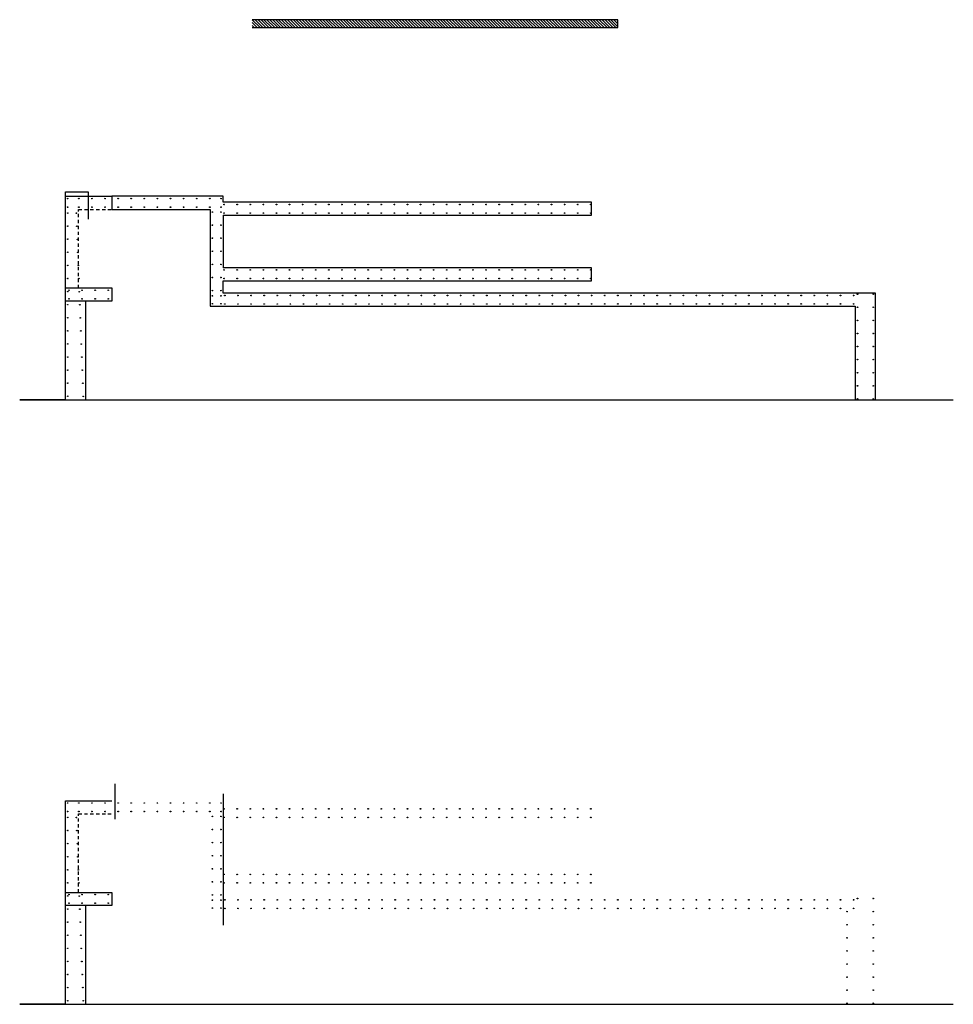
# Model space of a CAD drawing. Header units: millimetres. Extents: x 794 to 22817, y 194 to 7636.
# Tile 15 of 16: x 4751 to 6177, y 194 to 1698. Entities that reach past the tile are written whole.
import ezdxf

# ---------------------------------------------------------------- set-up
doc = ezdxf.new("R2010")
doc.units = ezdxf.units.MM
doc.header["$LTSCALE"] = 25
doc.linetypes.add('MP', pattern=[0.36, 0.2, -0.16])
for name, color, linetype in [('BA_wig', 3, 'Continuous'), ('BA_wis', 2, 'Continuous'), ('BD_wis', 2, 'Continuous'), ('BZ_P_prz', 4, 'Continuous')]:
    doc.layers.add(name, color=color, linetype=linetype)

# ---------------------------------------------------------------- blocks, each defined once
blk = doc.blocks.new('PRET3')
blk.add_hatch(color=0).paths.add_polyline_path([(0.5, 0, 1), (-0.5, 0, 1)])
at = {"color": 0}
blk.add_circle((0, 0), 0.5, dxfattribs=at)

msp = doc.modelspace()

# ---------------------------------------------------------------- hatches: boundary and pattern name
at = {"layer": 'BA_wis'}
h = msp.add_hatch(dxfattribs=at)
h.set_pattern_fill('ANSI31', color=256, angle=270)
h.set_pattern_definition([(315, (1082.4702, 2695.1907), (2.245064, 2.245064), [])])
h.paths.add_polyline_path([(5664.7, 1697.79), (5664.7, 1685.79), (5106.2, 1685.79), (5106.2, 1697.79), (5476.11, 1697.79)])

# ---------------------------------------------------------------- linework, layer by layer
at = {"layer": 'BA_wig'}
for points in [[(5106.2, 1685.79), (5664.7, 1685.79), (5664.7, 1697.79), (5106.2, 1697.79)], [(4821.03, 1427.99), (4821.03, 1435), (4856.03, 1435), (4856.03, 1393.18)], [(5062.03, 1398.99), (5062.03, 1318.99)], [(4821.03, 1116.99), (4751.26, 1116.99), (6176.74, 1116.99)], [(4897.09, 476.45), (4897.09, 530.6)], [(5062.03, 515.16), (5062.03, 314.9)], [(4821.03, 193.8), (4751.26, 193.8), (6176.74, 193.8)]]:
    msp.add_lwpolyline(points, dxfattribs=at)
at = {"layer": 'BA_wis'}
for points in [[(4821.03, 1287.99), (4821.03, 1427.99), (4892.03, 1427.99)], [(4821.03, 1116.99), (4821.03, 1287.99)], [(4852.03, 1116.99), (4852.03, 1267.99)], [(4821.03, 364.8), (4821.03, 504.8), (4892.03, 504.8)], [(4821.03, 193.8), (4821.03, 364.8)], [(4852.03, 193.8), (4852.03, 344.8)]]:
    msp.add_lwpolyline(points, dxfattribs=at)
at = {"layer": 'BA_wis', "linetype": 'MP'}
for points in [[(4841.03, 1287.99), (4841.03, 1407.99), (4892.03, 1407.99)], [(4841.03, 364.8), (4841.03, 484.8), (4892.03, 484.8)]]:
    msp.add_lwpolyline(points, dxfattribs=at)
at = {"layer": 'BD_wis'}
for points in [[(5062.03, 1398.99), (5624.53, 1398.99), (5624.53, 1418.99), (5062.03, 1418.99), (5062.03, 1427.99), (4892.03, 1427.99), (4892.03, 1407.99), (5042.03, 1407.99), (5042.03, 1398.99)], [(5042.03, 1398.99), (5042.03, 1259.99), (5219.04, 1260)], [(6058.04, 1116.99), (6058.04, 1280.03), (5062.03, 1279.99), (5062.03, 1298.99), (5624.53, 1298.99), (5624.53, 1318.99), (5062.03, 1318.99)], [(4821.03, 1287.99), (4892.03, 1287.99), (4892.03, 1267.99), (4821.03, 1267.99)], [(5042.03, 1260.02), (6027.03, 1260.03)], [(5259.04, 1260), (5620.02, 1260.02)], [(6027.03, 1260.03), (6027.03, 1116.99)], [(4821.03, 364.8), (4892.03, 364.8), (4892.03, 344.8), (4821.03, 344.8)]]:
    msp.add_lwpolyline(points, dxfattribs=at)

# ---------------------------------------------------------------- block references
at = {"layer": 'BZ_P_prz'}
for p in [(4824.38, 1424.49), (4841.53, 1424.49), (4861.53, 1424.49), (4881.53, 1424.49), (4901.53, 1424.49), (4921.53, 1424.49), (4941.53, 1424.49), (4961.53, 1424.49), (4981.53, 1424.49), (5001.53, 1424.49), (5021.53, 1424.49), (5041.53, 1424.49), (5058.68, 1424.49), (5063.28, 1415.49), (5083.28, 1415.49), (5103.28, 1415.49), (5123.28, 1415.49), (5143.28, 1415.49), (5163.28, 1415.49), (5183.28, 1415.49), (5203.28, 1415.49), (5223.28, 1415.49), (5243.28, 1415.49), (5263.28, 1415.49), (5283.28, 1415.49), (5303.28, 1415.49), (5323.28, 1415.49), (5343.28, 1415.49), (5363.28, 1415.49), (5383.28, 1415.49), (5403.28, 1415.49), (5423.28, 1415.49), (5443.28, 1415.49), (5463.28, 1415.49), (5483.28, 1415.49), (5503.28, 1415.49), (5523.28, 1415.49), (5543.28, 1415.49), (5563.28, 1415.49), (5583.28, 1415.49), (5603.28, 1415.49), (5623.28, 1415.49), (4824.38, 1411.49), (4824.53, 1402.49), (4837.74, 1402.25), (4841.53, 1411.49), (4861.53, 1411.49), (4881.53, 1411.49), (4901.53, 1411.49), (4921.53, 1411.49), (4941.53, 1411.49), (4961.53, 1411.49), (4981.53, 1411.49), (5001.53, 1411.49), (5021.53, 1411.49), (5041.53, 1411.49), (5045.53, 1404), (5058.53, 1404), (5058.68, 1411.49), (5063.28, 1402.49), (5083.28, 1402.49), (5103.28, 1402.49), (5123.28, 1402.49), (5143.28, 1402.49), (5163.28, 1402.49), (5183.28, 1402.49), (5203.28, 1402.49), (5223.28, 1402.49), (5243.28, 1402.49), (5263.28, 1402.49), (5283.28, 1402.49), (5303.28, 1402.49), (5323.28, 1402.49), (5343.28, 1402.49), (5363.28, 1402.49), (5383.28, 1402.49), (5403.28, 1402.49), (5423.28, 1402.49), (5443.28, 1402.49), (5463.28, 1402.49), (5483.28, 1402.49), (5503.28, 1402.49), (5523.28, 1402.49), (5543.28, 1402.49), (5563.28, 1402.49), (5583.28, 1402.49), (5603.28, 1402.49), (5623.28, 1402.49), (5045.53, 1384), (5058.53, 1384), (4824.53, 1382.49), (4838.5, 1382.27), (4824.53, 1362.49), (4839.26, 1362.28), (5045.53, 1364), (5058.53, 1364), (4824.53, 1342.49), (4840.01, 1342.3), (5045.53, 1344), (5058.53, 1344), (5045.53, 1324), (5058.53, 1324), (4824.53, 1322.49), (4840.77, 1322.31), (5063.28, 1315.49), (5083.28, 1315.49), (5103.28, 1315.49), (5123.28, 1315.49), (5143.28, 1315.49), (5163.28, 1315.49), (5183.28, 1315.49), (5203.28, 1315.49), (5223.28, 1315.49), (5243.28, 1315.49), (5263.28, 1315.49), (5283.28, 1315.49), (5303.28, 1315.49), (5323.28, 1315.49), (5343.28, 1315.49), (5363.28, 1315.49), (5383.28, 1315.49), (5403.28, 1315.49), (5423.28, 1315.49), (5443.28, 1315.49), (5463.28, 1315.49), (5483.28, 1315.49), (5503.28, 1315.49), (5523.28, 1315.49), (5543.28, 1315.49), (5563.28, 1315.49), (5583.28, 1315.49), (5603.28, 1315.49), (5623.28, 1315.49), (4824.53, 1302.49), (4841.52, 1302.33), (5045.53, 1304), (5058.53, 1304), (5063.28, 1302.49), (5083.28, 1302.49), (5103.28, 1302.49), (5123.28, 1302.49), (5143.28, 1302.49), (5163.28, 1302.49), (5183.28, 1302.49), (5203.28, 1302.49), (5223.28, 1302.49), (5243.28, 1302.49), (5263.28, 1302.49), (5283.28, 1302.49), (5303.28, 1302.49), (5323.28, 1302.49), (5343.28, 1302.49), (5363.28, 1302.49), (5383.28, 1302.49), (5403.28, 1302.49), (5423.28, 1302.49), (5443.28, 1302.49), (5463.28, 1302.49), (5483.28, 1302.49), (5503.28, 1302.49), (5523.28, 1302.49), (5543.28, 1302.49), (5563.28, 1302.49), (5583.28, 1302.49), (5603.28, 1302.49), (5623.28, 1302.49), (4824.53, 1282.49), (4826.53, 1284.49), (4842.28, 1282.34), (4846.53, 1284.49), (4866.53, 1284.49), (4886.53, 1284.49), (5045.53, 1284), (5058.53, 1284), (6030.53, 1278.51), (6054.54, 1278.51), (4826.53, 1271.49), (4846.53, 1271.49), (4866.53, 1271.49), (4886.53, 1271.49), (5045.53, 1276.04), (5045.53, 1264), (5058.53, 1276.04), (5058.53, 1264), (5064.53, 1276.49), (5064.53, 1263.52), (5084.53, 1276.49), (5084.53, 1263.52), (5104.53, 1276.49), (5104.53, 1263.52), (5124.53, 1276.49), (5124.53, 1263.52), (5144.53, 1276.49), (5144.53, 1263.52), (5164.53, 1276.5), (5164.53, 1263.52), (5184.53, 1276.5), (5184.53, 1263.52), (5204.53, 1276.5), (5204.53, 1263.52), (5224.53, 1276.5), (5224.53, 1263.52), (5244.53, 1276.5), (5244.53, 1263.52), (5264.53, 1276.5), (5264.53, 1263.52), (5284.53, 1276.5), (5284.53, 1263.52), (5304.53, 1276.5), (5304.53, 1263.52), (5324.53, 1276.5), (5324.53, 1263.52), (5344.53, 1276.5), (5344.53, 1263.52), (5364.53, 1276.5), (5364.53, 1263.52), (5384.53, 1276.5), (5384.53, 1263.52), (5404.53, 1276.51), (5404.53, 1263.52), (5424.53, 1276.51), (5424.53, 1263.52), (5444.53, 1276.51), (5444.53, 1263.52), (5464.53, 1276.51), (5464.53, 1263.52), (5484.53, 1276.51), (5484.53, 1263.52), (5504.53, 1276.51), (5504.53, 1263.52), (5524.53, 1276.51), (5524.53, 1263.52), (5544.53, 1276.51), (5544.53, 1263.52), (5564.53, 1276.51), (5564.53, 1263.53), (5584.53, 1276.51), (5584.53, 1263.53), (5604.53, 1276.51), (5604.53, 1263.53), (5624.53, 1276.51), (5624.53, 1263.53), (5644.53, 1276.52), (5644.53, 1263.53), (5664.53, 1276.52), (5664.53, 1263.53), (5684.53, 1276.52), (5684.53, 1263.53), (5704.53, 1276.52), (5704.53, 1263.53), (5724.53, 1276.52), (5724.53, 1263.53), (5744.53, 1276.52), (5744.53, 1263.53), (5764.53, 1276.52), (5764.53, 1263.53), (5784.53, 1276.52), (5784.53, 1263.53), (5804.53, 1276.52), (5804.53, 1263.53), (5824.53, 1276.52), (5824.53, 1263.53), (5844.53, 1276.52), (5844.53, 1263.53), (5864.53, 1276.52), (5864.53, 1263.53), (5884.53, 1276.53), (5884.53, 1263.53), (5904.53, 1276.53), (5904.53, 1263.53), (5924.53, 1276.53), (5924.53, 1263.53), (5944.53, 1276.53), (5944.53, 1263.53), (5964.53, 1276.53), (5964.53, 1263.53), (5984.53, 1276.53), (5984.53, 1263.53), (6004.53, 1276.53), (6004.53, 1263.53), (6024.53, 1276.53), (6024.53, 1263.53), (4824.53, 1262.49), (4843.03, 1262.35), (6030.53, 1258.51), (6054.54, 1258.51), (4824.53, 1242.49), (4843.79, 1242.37), (6030.53, 1238.51), (6054.54, 1238.51), (4824.53, 1222.49), (4844.54, 1222.38), (6030.53, 1218.51), (6054.54, 1218.51), (4824.53, 1202.49), (4845.3, 1202.4), (6030.53, 1198.51), (6054.54, 1198.51), (4824.53, 1182.49), (4846.06, 1182.41), (6030.53, 1178.51), (6054.54, 1178.51), (4824.53, 1162.49), (4846.81, 1162.43), (6030.53, 1158.51), (6054.54, 1158.51), (4824.53, 1142.49), (4847.57, 1142.44), (6030.53, 1138.51), (6054.54, 1138.51), (4824.53, 1122.49), (4848.32, 1122.45), (6030.53, 1118.51), (6054.54, 1118.51), (4824.38, 501.3), (4841.53, 501.3), (4861.53, 501.3), (4881.53, 501.3), (4901.53, 501.3), (4921.53, 501.3), (4941.53, 501.3), (4961.53, 501.3), (4981.53, 501.3), (5001.53, 501.3), (5021.53, 501.3), (5041.53, 501.3), (5058.68, 501.3), (4824.38, 488.3), (4841.53, 488.3), (4861.53, 488.3), (4881.53, 488.3), (4901.53, 488.3), (4921.53, 488.3), (4941.53, 488.3), (4961.53, 488.3), (4981.53, 488.3), (5001.53, 488.3), (5021.53, 488.3), (5041.53, 488.3), (5045.53, 480.81), (5058.53, 480.81), (5058.68, 488.3), (5063.28, 492.3), (5083.28, 492.3), (5103.28, 492.3), (5123.28, 492.3), (5143.28, 492.3), (5163.28, 492.3), (5183.28, 492.3), (5203.28, 492.3), (5223.28, 492.3), (5243.28, 492.3), (5263.28, 492.3), (5283.28, 492.3), (5303.28, 492.3), (5323.28, 492.3), (5343.28, 492.3), (5363.28, 492.3), (5383.28, 492.3), (5403.28, 492.3), (5423.28, 492.3), (5443.28, 492.3), (5463.28, 492.3), (5483.28, 492.3), (5503.28, 492.3), (5523.28, 492.3), (5543.28, 492.3), (5563.28, 492.3), (5583.28, 492.3), (5603.28, 492.3), (5623.28, 492.3), (4824.53, 479.3), (4837.74, 479.06), (5063.28, 479.3), (5083.28, 479.3), (5103.28, 479.3), (5123.28, 479.3), (5143.28, 479.3), (5163.28, 479.3), (5183.28, 479.3), (5203.28, 479.3), (5223.28, 479.3), (5243.28, 479.3), (5263.28, 479.3), (5283.28, 479.3), (5303.28, 479.3), (5323.28, 479.3), (5343.28, 479.3), (5363.28, 479.3), (5383.28, 479.3), (5403.28, 479.3), (5423.28, 479.3), (5443.28, 479.3), (5463.28, 479.3), (5483.28, 479.3), (5503.28, 479.3), (5523.28, 479.3), (5543.28, 479.3), (5563.28, 479.3), (5583.28, 479.3), (5603.28, 479.3), (5623.28, 479.3), (4824.53, 459.3), (4838.5, 459.08), (5045.53, 460.81), (5058.53, 460.81), (4824.53, 439.3), (4839.26, 439.09), (5045.53, 440.81), (5058.53, 440.81), (5045.53, 420.81), (5058.53, 420.81), (4824.53, 419.3), (4840.01, 419.11), (4824.53, 399.3), (4840.77, 399.12), (5045.53, 400.81), (5058.53, 400.81), (5063.28, 392.3), (5083.28, 392.3), (5103.28, 392.3), (5123.28, 392.3), (5143.28, 392.3), (5163.28, 392.3), (5183.28, 392.3), (5203.28, 392.3), (5223.28, 392.3), (5243.28, 392.3), (5263.28, 392.3), (5283.28, 392.3), (5303.28, 392.3), (5323.28, 392.3), (5343.28, 392.3), (5363.28, 392.3), (5383.28, 392.3), (5403.28, 392.3), (5423.28, 392.3), (5443.28, 392.3), (5463.28, 392.3), (5483.28, 392.3), (5503.28, 392.3), (5523.28, 392.3), (5543.28, 392.3), (5563.28, 392.3), (5583.28, 392.3), (5603.28, 392.3), (5623.28, 392.3), (4824.53, 379.3), (4841.52, 379.14), (5045.53, 380.81), (5058.53, 380.81), (5063.28, 379.3), (5083.28, 379.3), (5103.28, 379.3), (5123.28, 379.3), (5143.28, 379.3), (5163.28, 379.3), (5183.28, 379.3), (5203.28, 379.3), (5223.28, 379.3), (5243.28, 379.3), (5263.28, 379.3), (5283.28, 379.3), (5303.28, 379.3), (5323.28, 379.3), (5343.28, 379.3), (5363.28, 379.3), (5383.28, 379.3), (5403.28, 379.3), (5423.28, 379.3), (5443.28, 379.3), (5463.28, 379.3), (5483.28, 379.3), (5503.28, 379.3), (5523.28, 379.3), (5543.28, 379.3), (5563.28, 379.3), (5583.28, 379.3), (5603.28, 379.3), (5623.28, 379.3), (4826.53, 361.3), (4846.53, 361.3), (4866.53, 361.3), (4886.53, 361.3), (5045.53, 360.81), (5058.53, 360.81), (4824.53, 359.3), (4826.53, 348.3), (4842.28, 359.15), (4846.53, 348.3), (4866.53, 348.3), (4886.53, 348.3), (5045.53, 352.85), (5058.53, 352.85), (5064.53, 353.3), (5084.53, 353.3), (5104.53, 353.3), (5124.53, 353.3), (5144.53, 353.3), (5164.53, 353.3), (5184.53, 353.31), (5204.53, 353.31), (5224.53, 353.31), (5244.53, 353.31), (5264.53, 353.31), (5284.53, 353.31), (5304.53, 353.31), (5324.53, 353.31), (5344.53, 353.31), (5364.53, 353.31), (5384.53, 353.31), (5404.53, 353.31), (5424.53, 353.32), (5444.53, 353.32), (5464.53, 353.32), (5484.53, 353.32), (5504.53, 353.32), (5524.53, 353.32), (5544.53, 353.32), (5564.53, 353.32), (5584.53, 353.32), (5604.53, 353.32), (5624.53, 353.32), (5644.53, 353.33), (5664.53, 353.33), (5684.53, 353.33), (5704.53, 353.33), (5724.53, 353.33), (5744.53, 353.33), (5764.53, 353.33), (5784.53, 353.33), (5804.53, 353.33), (5824.53, 353.33), (5844.53, 353.33), (5864.53, 353.33), (5884.53, 353.34), (5904.53, 353.34), (5924.53, 353.34), (5944.53, 353.34), (5964.53, 353.34), (5984.53, 353.34), (6004.53, 353.34), (6024.53, 353.34), (6030.53, 355.32), (6054.54, 355.32), (4824.53, 339.3), (4843.03, 339.16), (5045.53, 340.81), (5058.53, 340.81), (5064.53, 340.33), (5084.53, 340.33), (5104.53, 340.33), (5124.53, 340.33), (5144.53, 340.33), (5164.53, 340.33), (5184.53, 340.33), (5204.53, 340.33), (5224.53, 340.33), (5244.53, 340.33), (5264.53, 340.33), (5284.53, 340.33), (5304.53, 340.33), (5324.53, 340.33), (5344.53, 340.33), (5364.53, 340.33), (5384.53, 340.33), (5404.53, 340.33), (5424.53, 340.33), (5444.53, 340.33), (5464.53, 340.33), (5484.53, 340.33), (5504.53, 340.33), (5524.53, 340.33), (5544.53, 340.33), (5564.53, 340.33), (5584.53, 340.33), (5604.53, 340.34), (5624.53, 340.34), (5644.53, 340.34), (5664.53, 340.34), (5684.53, 340.34), (5704.53, 340.34), (5724.53, 340.34), (5744.53, 340.34), (5764.53, 340.34), (5784.53, 340.34), (5804.53, 340.34), (5824.53, 340.34), (5844.53, 340.34), (5864.53, 340.34), (5884.53, 340.34), (5904.53, 340.34), (5924.53, 340.34), (5944.53, 340.34), (5964.53, 340.34), (5984.53, 340.34), (6004.53, 340.34), (6014.57, 335.32), (6024.53, 340.34), (6054.54, 335.32), (4824.53, 319.3), (4843.79, 319.18), (6014.57, 315.32), (6054.54, 315.32), (4824.53, 299.3), (4844.54, 299.19), (6014.57, 295.32), (6054.54, 295.32), (4824.53, 279.3), (4845.3, 279.21), (6014.57, 275.32), (6054.54, 275.32), (4824.53, 259.3), (4846.06, 259.22), (6014.57, 255.32), (6054.54, 255.32), (4824.53, 239.3), (4846.81, 239.24), (6014.57, 235.32), (6054.54, 235.32), (4824.53, 219.3), (4847.57, 219.25), (6014.57, 215.32), (6054.54, 215.32), (4824.53, 199.3), (4848.32, 199.26), (6014.57, 195.32), (6054.54, 195.32)]:
    msp.add_blockref('PRET3', p, dxfattribs=at)

doc.saveas('drawing.dxf')
